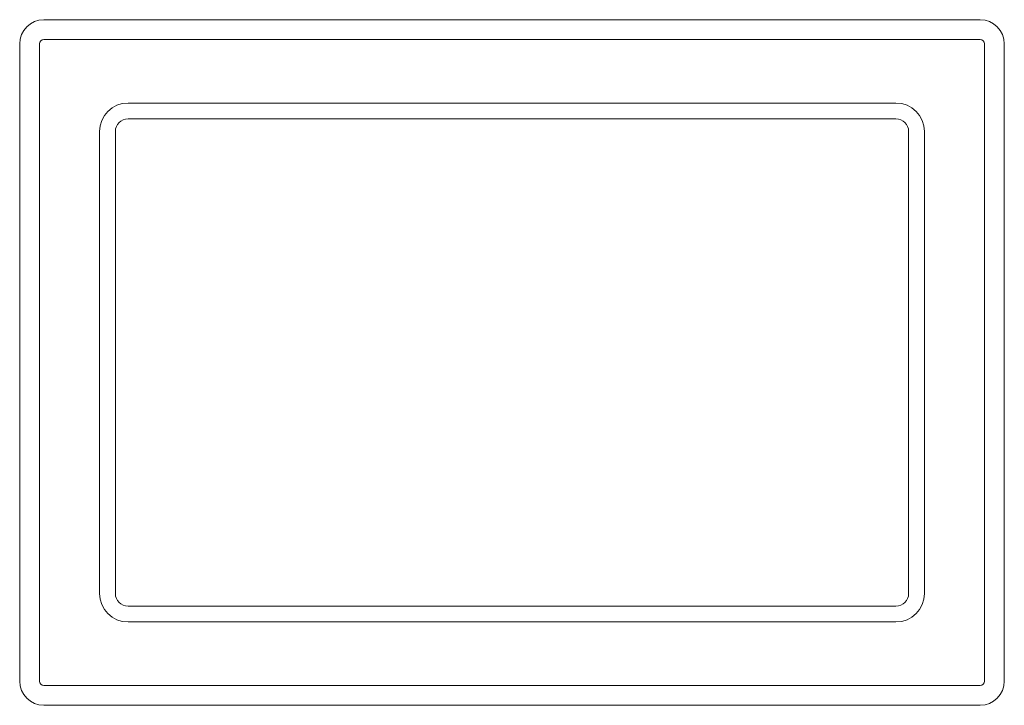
# Model space of a CAD drawing. Header units: inches. Extents: x 1.81 to 9.52, y 1.68 to 7.05.
import ezdxf

# ---------------------------------------------------------------- set-up
doc = ezdxf.new("R2010")
doc.units = ezdxf.units.IN
doc.header["$MEASUREMENT"] = 0

msp = doc.modelspace()

# ---------------------------------------------------------------- linework, layer by layer
at = {"color": 7, "linetype": 'Continuous', "lineweight": 15}
for p, q in [((9.3322, 7.0529), (1.9957, 7.0529)), ((9.3322, 6.8979), (1.9957, 6.8979)), ((1.8064, 6.8636), (1.8064, 1.8736)), ((1.9614, 6.8636), (1.9614, 1.8736)), ((9.3665, 1.8736), (9.3665, 6.8636)), ((9.5215, 1.8736), (9.5215, 6.8636)), ((8.6727, 6.4006), (2.6553, 6.4006)), ((8.6727, 6.2766), (2.6553, 6.2766)), ((2.432, 6.1773), (2.432, 2.5599)), ((2.556, 6.1773), (2.556, 2.5599)), ((8.772, 2.5599), (8.772, 6.1773)), ((8.896, 2.5599), (8.896, 6.1773)), ((2.6553, 2.4606), (8.6727, 2.4606)), ((2.6553, 2.3366), (8.6727, 2.3366)), ((1.9957, 1.8393), (9.3322, 1.8393)), ((1.9957, 1.6843), (9.3322, 1.6843))]:
    msp.add_line(p, q, dxfattribs=at)
for centre, radius, start, end in [((1.9957, 6.8636), 0.1893, 90, 180), ((9.3322, 6.8636), 0.1893, 0, 90), ((1.9957, 6.8636), 0.0343, 90, 180), ((9.3322, 6.8636), 0.0343, 0, 90), ((2.6553, 6.1773), 0.2233, 90, 180), ((8.6727, 6.1773), 0.2233, 0, 90), ((2.6553, 6.1773), 0.0993, 90, 180), ((8.6727, 6.1773), 0.0993, 0, 90), ((2.6553, 2.5599), 0.2233, 180, 270), ((2.6553, 2.5599), 0.0993, 180, 270), ((8.6727, 2.5599), 0.0993, 270, 0), ((8.6727, 2.5599), 0.2233, 270, 0), ((1.9957, 1.8736), 0.1893, 180, 270), ((1.9957, 1.8736), 0.0343, 180, 270), ((9.3322, 1.8736), 0.1893, 270, 0), ((9.3322, 1.8736), 0.0343, 270, 0)]:
    msp.add_arc(centre, radius, start, end, dxfattribs=at)

doc.saveas('drawing.dxf')
